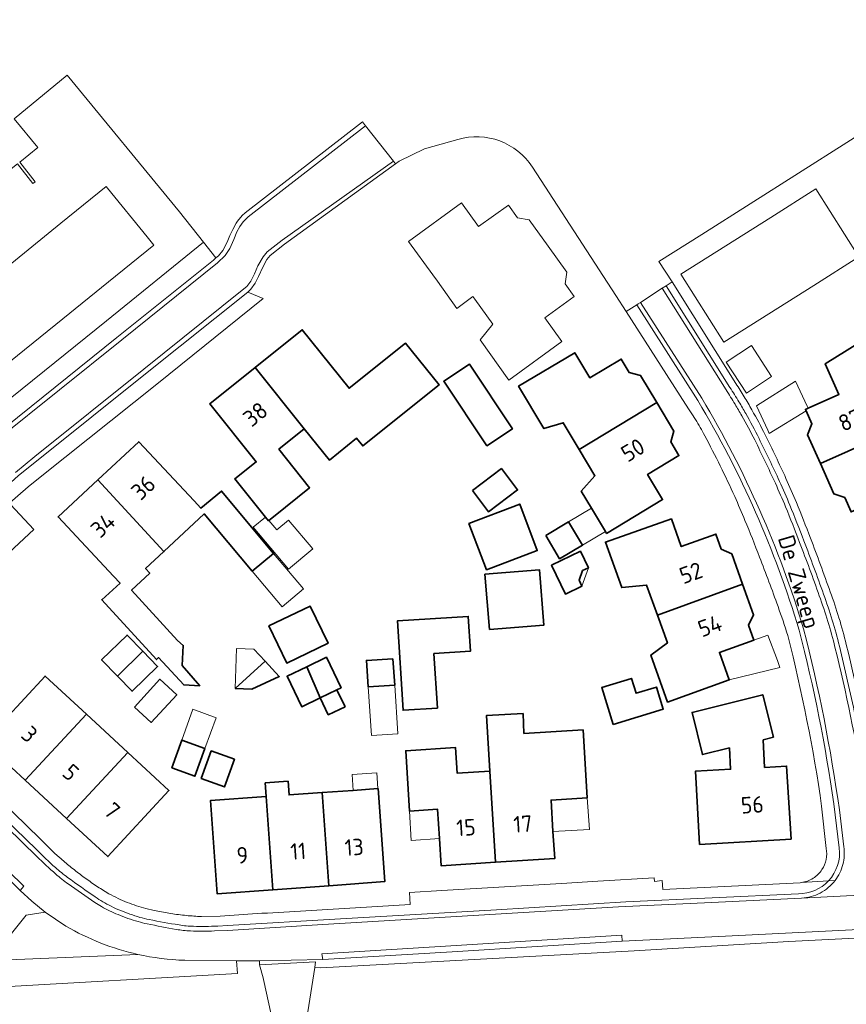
# Model space of a CAD drawing. Extents: x 199200 to 204075, y 460125 to 464703.
# Tile 102 of 174: x 201095 to 201186, y 464324 to 464431. Entities that reach past the tile are written whole.
import ezdxf
from ezdxf.enums import TextEntityAlignment as Align

# ---------------------------------------------------------------- set-up
doc = ezdxf.new("R2010")
doc.units = 0
for name, color, linetype, lineweight in [('B-WE-GR-BEPLANTING_CULTUUR_BOSPLANTSOEN-GV', 90, 'Continuous', 18), ('B-WE-GR-GRAS-GV', 60, 'Continuous', 13), ('B-WE-OG-BEBOUWING-GV', 7, 'Continuous', 35), ('B-WE-OG-BEBOUWING-T18', 10, 'Continuous', 18), ('B-WE-OG-BEBOUWING_LUIFEL-GV', 7, 'Continuous', 18), ('B-WE-OG-BEBOUWING_SCHUUR-GV', 7, 'Continuous', 35), ('B-WE-OG-TERREIN_CULTUURSCHEIDING-GV', 7, 'Continuous', 18), ('B-WE-OG-TERREIN_ERF-GV', 7, 'Continuous', 18), ('B-WE-OG-TOPOGRAFIE-T18', 10, 'Continuous', 18), ('B-WE-VH-VERHARDING_ASFALT-GV', 252, 'Continuous', 18), ('B-WE-VH-VERHARDING_OPEN-GV', 252, 'Continuous', 18)]:
    doc.layers.add(name, color=color, linetype=linetype, lineweight=lineweight)
doc.styles.add('NLCS-ISO-M1000-T18', font='NLCS-ISO.ttf', dxfattribs={"height": 1.8})

msp = doc.modelspace()

# ---------------------------------------------------------------- linework, layer by layer
at = {"layer": 'B-WE-GR-BEPLANTING_CULTUUR_BOSPLANTSOEN-GV', "flags": 128}
for points in [[(201108.227, 464329.355), (201093.216, 464328.738)], [(201093.216, 464328.738), (201092.23, 464325.751), (201119.113, 464327.252), (201119.01, 464328.661), (201113.352, 464328.708)]]:
    msp.add_lwpolyline(points, dxfattribs=at)
at = {"layer": 'B-WE-GR-BEPLANTING_CULTUUR_BOSPLANTSOEN-GV'}
msp.add_lwpolyline([(201113.352, 464328.708, -0.0471354), (201108.227, 464329.355)], format="xyb", dxfattribs=at)
at = {"layer": 'B-WE-GR-BEPLANTING_CULTUUR_BOSPLANTSOEN-GV', "flags": 128}
msp.add_lwpolyline([(201121.503, 464328.667), (201120.586, 464328.648), (201119.01, 464328.661), (201119.113, 464327.252), (201092.23, 464325.751), (201091.633, 464322.047), (201123.057, 464321.628), (201121.956, 464326.625), (201121.905, 464326.805), (201121.512, 464328.2)], close=True, dxfattribs=at)
at = {"layer": 'B-WE-GR-GRAS-GV', "flags": 128}
msp.add_lwpolyline([(201214.724, 464332.53), (201179.322, 464330.744), (201162.416, 464329.752), (201128.205, 464327.886), (201127.548, 464327.91), (201126.695, 464322.371), (201134.077, 464288.478), (201115.107, 464272.841), (201100.74, 464260.697), (201097.088, 464257.045), (201080.261, 464234.582)], dxfattribs=at)
msp.add_lwpolyline([(201134.077, 464288.478), (201126.695, 464322.371), (201127.548, 464327.91), (201127.645, 464328.542), (201121.512, 464328.2), (201121.905, 464326.805), (201121.956, 464326.625), (201123.057, 464321.628), (201127.849, 464295.13), (201130.929, 464291.677), (201124.91, 464286.281), (201123.349, 464287.984), (201106.296, 464271.73), (201096.295, 464262.046), (201085.897, 464248.711), (201060.999, 464214.8), (201064.943, 464214.11), (201080.261, 464234.582), (201097.088, 464257.045), (201100.74, 464260.697), (201115.107, 464272.841)], close=True, dxfattribs=at)
at = {"layer": 'B-WE-OG-BEBOUWING-GV', "flags": 128}
for points in [[(201182.772, 464382.975), (201191.842, 464387.034), (201190.475, 464390.111), (201193.387, 464392.127), (201190.499, 464398.375), (201183.306, 464393.886), (201184.796, 464390.532), (201181.43, 464389.037), (201181.14, 464388.908), (201181.219, 464388.731), (201181.839, 464387.337), (201181.37, 464386.14)], [(201121.047, 464393.488), (201126.396, 464386.789), (201129.143, 464383.361), (201132.122, 464385.749), (201132.787, 464384.919), (201141.119, 464391.595), (201137.447, 464396.127), (201131.306, 464391.209), (201126.183, 464397.603)], [(201164.901, 464389.642), (201163.125, 464392.617), (201161.902, 464392.926), (201161.02, 464394.402), (201157.586, 464392.352), (201155.946, 464395.099), (201149.807, 464391.434), (201152.576, 464386.798), (201154.684, 464387.442), (201156.419, 464384.538)], [(201123.613, 464384.559), (201126.396, 464386.789), (201121.047, 464393.488), (201116.077, 464389.506), (201121.152, 464383.172), (201118.82, 464381.303), (201122.178, 464377.111), (201122.484, 464376.728), (201122.536, 464376.769), (201123.037, 464377.171), (201126.992, 464380.339)], [(201146.337, 464384.922), (201149.139, 464386.789), (201144.44, 464393.842), (201141.638, 464391.976)], [(201164.901, 464389.642), (201156.419, 464384.538), (201158.145, 464381.647), (201156.646, 464379.983), (201157.773, 464378.096), (201159.286, 464375.563), (201159.415, 464375.347), (201165.533, 464379.041), (201163.888, 464381.797), (201167.322, 464383.848), (201166.425, 464385.35), (201166.755, 464386.536)], [(201191.842, 464387.034), (201182.772, 464382.975), (201184.236, 464379.67), (201185.424, 464379.267), (201186.123, 464377.695), (201189.778, 464379.319), (201191.089, 464376.368), (201197.632, 464379.275), (201195.439, 464384.209), (201193.216, 464383.943)], [(201103.855, 464381.192), (201111.07, 464373.374), (201115.481, 464377.489), (201120.728, 464371.219), (201123.062, 464373.172), (201117.37, 464379.974), (201115.121, 464378.092), (201114.366, 464378.902), (201108.332, 464385.369)], [(201105.564, 464370.691), (201106.287, 464369.917), (201104.293, 464368.098), (201110.254, 464361.564), (201110.491, 464361.78), (201113.235, 464358.798), (201114.982, 464358.712), (201113.076, 464360.901), (201113.192, 464363.115), (201112.556, 464363.665), (201107.539, 464369.165), (201109.532, 464371.023), (201109.075, 464371.513), (201111.07, 464373.374), (201103.855, 464381.192), (201099.527, 464377.155)], [(201144.391, 464376.449), (201146.311, 464371.383), (201151.847, 464373.481), (201149.928, 464378.547)], [(201174.276, 464369.799), (201173.095, 464373.109), (201171.949, 464373.645), (201171.367, 464375.274), (201167.582, 464373.92), (201166.501, 464376.943), (201159.299, 464374.404), (201161.079, 464369.434), (201163.796, 464369.706), (201164.969, 464366.436)], [(201156.421, 464370.234), (201156.791, 464371.293), (201157.428, 464371.6), (201156.559, 464373.401), (201153.406, 464371.88), (201154.928, 464368.728), (201156.729, 464369.597)], [(201146.636, 464364.836), (201152.584, 464365.332), (201152.081, 464371.376), (201146.133, 464370.881)], [(201174.276, 464369.799), (201164.969, 464366.436), (201166.065, 464363.378), (201164.263, 464362.032), (201166.088, 464356.929), (201172.82, 464359.337), (201171.742, 464362.35), (201175.508, 464363.697), (201174.925, 464365.326), (201175.474, 464366.439)], [(201122.552, 464365.239), (201124.496, 464361.182), (201129.005, 464363.343), (201127.061, 464367.4)], [(201140.941, 464356.268), (201140.564, 464362.23), (201144.555, 464362.482), (201144.315, 464366.275), (201136.58, 464365.785), (201137.198, 464356.031)], [(201106.001, 464359.753), (201108.76, 464362.484), (201107.047, 464364.246), (201104.264, 464361.54)], [(201106.001, 464359.753), (201107.601, 464358.107), (201110.385, 464360.813), (201108.76, 464362.484)], [(201126.671, 464360.784), (201128.139, 464357.384), (201129.965, 464358.261), (201130.423, 464358.481), (201128.821, 464361.817)], [(201128.139, 464357.384), (201126.671, 464360.784), (201124.521, 464359.751), (201126.123, 464356.416)], [(201095.939, 464348.386), (201102.61, 464355.595), (201098.1, 464359.769), (201091.429, 464352.56)], [(201176.511, 464352.813), (201177.637, 464353.091), (201176.471, 464357.714), (201168.753, 464355.789), (201169.892, 464351.178), (201172.833, 464351.905), (201172.966, 464349.579), (201169.123, 464349.358), (201169.58, 464341.372), (201179.562, 464341.944), (201179.084, 464349.929), (201176.668, 464349.791)], [(201102.61, 464355.595), (201095.939, 464348.386), (201100.45, 464344.211), (201107.121, 464351.42)], [(201150.388, 464353.471), (201150.297, 464355.669), (201146.29, 464355.443), (201146.668, 464349.381), (201147.299, 464339.413), (201153.752, 464339.819), (201153.565, 464342.791), (201153.35, 464346.217), (201157.313, 464346.466), (201156.847, 464353.877)], [(201111.925, 464349.738), (201114.464, 464348.816), (201115.561, 464351.839), (201113.022, 464352.761)], [(201147.299, 464339.413), (201146.668, 464349.381), (201143.102, 464349.157), (201142.927, 464351.941), (201137.479, 464351.598), (201137.893, 464345.014), (201140.957, 464345.207), (201141.158, 464342.006), (201141.345, 464339.039)], [(201100.45, 464344.211), (201104.961, 464340.037), (201111.632, 464347.245), (201107.121, 464351.42)], [(201115.148, 464348.566), (201117.687, 464347.645), (201118.784, 464350.667), (201116.245, 464351.589)], [(201122.986, 464336.42), (201129.09, 464336.86), (201128.355, 464347.033), (201124.745, 464346.773), (201124.637, 464348.269), (201122.143, 464348.089), (201122.251, 464346.593)], [(201122.251, 464346.593), (201116.148, 464346.152), (201116.882, 464335.979), (201122.986, 464336.42)], [(201128.355, 464347.033), (201129.09, 464336.86), (201135.193, 464337.301), (201134.459, 464347.474), (201134.447, 464347.473), (201131.731, 464347.277)]]:
    msp.add_lwpolyline(points, close=True, dxfattribs=at)
at = {"layer": 'B-WE-OG-BEBOUWING_LUIFEL-GV', "flags": 128}
for points in [[(201177.183, 464386.284), (201181.219, 464388.731), (201181.14, 464388.908), (201181.43, 464389.037), (201181.336, 464389.237), (201180.058, 464391.997), (201175.784, 464389.296), (201177.023, 464386.629)], [(201159.286, 464375.563), (201157.773, 464378.096), (201155.274, 464376.604), (201156.787, 464374.071)], [(201122.178, 464377.111), (201120.815, 464376.02), (201124.674, 464371.436), (201127.332, 464373.674), (201124.694, 464376.807), (201123.412, 464375.728), (201122.536, 464376.769), (201122.484, 464376.728)], [(201123.062, 464373.172), (201120.728, 464371.219), (201123.976, 464367.338), (201126.31, 464369.291)], [(201156.729, 464369.597), (201157.428, 464371.6), (201156.791, 464371.293), (201156.421, 464370.234)], [(201172.82, 464359.337), (201178.357, 464360.688), (201178.071, 464361.453), (201177.027, 464364.24), (201175.508, 464363.697), (201171.742, 464362.35)], [(201118.855, 464358.388), (201122.118, 464361.4), (201120.901, 464362.719), (201119.01, 464362.786)], [(201133.384, 464358.574), (201133.733, 464353.259), (201136.629, 464353.449), (201136.28, 464358.764)], [(201116.788, 464355.217), (201114.249, 464356.139), (201113.022, 464352.761), (201115.561, 464351.839)], [(201131.633, 464349.011), (201131.731, 464347.277), (201134.447, 464347.473), (201134.33, 464349.195)], [(201153.565, 464342.791), (201157.558, 464343.001), (201157.313, 464346.466), (201153.35, 464346.217)], [(201141.158, 464342.006), (201140.957, 464345.207), (201137.893, 464345.014), (201138.094, 464341.813)]]:
    msp.add_lwpolyline(points, close=True, dxfattribs=at)
at = {"layer": 'B-WE-OG-BEBOUWING_SCHUUR-GV', "flags": 128}
for points in [[(201144.765, 464380.037), (201146.531, 464377.704), (201149.696, 464380.099), (201147.93, 464382.432)], [(201096.872, 464375.762), (201094.335, 464378.514), (201091.092, 464375.525), (201093.629, 464372.773)], [(201152.775, 464375.111), (201154.288, 464372.578), (201156.787, 464374.071), (201155.274, 464376.604)], [(201136.09, 464361.664), (201133.194, 464361.474), (201133.384, 464358.574), (201136.28, 464358.764)], [(201118.855, 464358.388), (201120.676, 464358.324), (201123.671, 464359.717), (201122.118, 464361.4)], [(201160.13, 464354.476), (201165.607, 464356.149), (201164.87, 464358.56), (201162.636, 464357.878), (201162.138, 464359.508), (201158.895, 464358.517)], [(201107.86, 464356.374), (201109.691, 464354.693), (201112.477, 464357.728), (201110.646, 464359.409)], [(201130.856, 464356.408), (201129.965, 464358.261), (201128.139, 464357.384), (201129.03, 464355.531)]]:
    msp.add_lwpolyline(points, close=True, dxfattribs=at)
at = {"layer": 'B-WE-OG-TERREIN_CULTUURSCHEIDING-GV', "flags": 128}
for points in [[(201261.803, 464336.472), (201236.846, 464334.938), (201212.344, 464333.446), (201188.423, 464332.143), (201172.4, 464331.347), (201161.133, 464330.797), (201142.542, 464329.624), (201128.43, 464328.807), (201121.503, 464328.667), (201121.512, 464328.2), (201127.645, 464328.542), (201127.548, 464327.91), (201128.205, 464327.886), (201162.416, 464329.752), (201179.322, 464330.744), (201214.724, 464332.53), (201251.379, 464334.47), (201252.022, 464334.503), (201271.952, 464335.528)], [(201098.125, 464333.962), (201096.033, 464333.621), (201094.133, 464331.273), (201093.216, 464328.738), (201108.227, 464329.355)], [(201100.369, 464332.444), (201098.125, 464333.962)]]:
    msp.add_lwpolyline(points, dxfattribs=at)
at = {"layer": 'B-WE-OG-TERREIN_CULTUURSCHEIDING-GV'}
msp.add_lwpolyline([(201108.227, 464329.355, -0.0773929), (201100.369, 464332.444)], format="xyb", dxfattribs=at)
at = {"layer": 'B-WE-OG-TERREIN_ERF-GV', "flags": 128}
for points in [[(201219.778, 464400.097), (201219.666, 464400.809), (201219.186, 464404.227), (201219.056, 464405.216), (201218.938, 464406.207), (201218.145, 464413.65), (201216.086, 464416.876), (201212.418, 464422.622), (201206.762, 464431.483), (201169.821, 464408.01), (201165.13, 464405.058), (201166.575, 464402.824), (201173.546, 464391.722)], [(201143.175, 464418.406), (201139.551, 464417.357), (201136.756, 464416.013), (201136.372, 464415.719), (201124.251, 464406.965), (201122.684, 464405.721), (201122.303, 464405.285), (201121.865, 464404.435), (201121.409, 464403.441), (201121.035, 464402.682), (201120.554, 464402.05), (201120.228, 464401.726), (201121.917, 464401.012), (201110.289, 464391.675), (201097.741, 464381.636), (201096.265, 464380.455), (201093.695, 464378.208), (201090.645, 464375.523), (201087.433, 464372.534), (201084.819, 464369.945), (201083.014, 464368.086)], [(201168.023, 464389.474), (201161.576, 464399.59), (201160.434, 464401.348), (201151.321, 464415.373)], [(201081.268, 464366.284), (201080.328, 464365.272), (201079.618, 464364.003), (201079.347, 464362.569), (201079.332, 464361.381), (201079.881, 464359.599), (201080.726, 464358.266), (201081.409, 464357.56), (201083.586, 464355.57), (201089.13, 464350.152), (201093.164, 464346.239), (201097.568, 464341.963), (201098.47, 464341.065), (201099.137, 464340.413), (201099.672, 464339.952)], [(201183.413, 464340.93), (201182.907, 464345.555)], [(201115.175, 464333.493), (201117.221, 464333.535), (201121.774, 464333.847), (201122.382, 464333.869), (201127.765, 464334.182), (201128.353, 464334.222), (201134.418, 464334.577), (201137.976, 464334.791), (201137.913, 464336.113), (201141.433, 464336.328), (201154.487, 464337.116), (201158.48, 464337.349), (201164.603, 464337.705), (201164.66, 464337.333), (201165.482, 464337.417), (201165.57, 464336.426), (201180.559, 464337.183), (201180.685, 464337.204)], [(201104.664, 464336.221), (201105.078, 464335.979)], [(201109.088, 464334.36), (201110.023, 464334.141), (201111.824, 464333.823)]]:
    msp.add_lwpolyline(points, dxfattribs=at)
for points in [[(201084.609, 464412.53), (201087.216, 464409.354), (201085.095, 464407.614), (201082.973, 464405.873), (201080.367, 464409.05), (201079.351, 464408.197), (201074.114, 464403.8), (201089.931, 464386.598), (201104.803, 464398.583), (201115.413, 464407.16), (201112.783, 464410.474), (201100.507, 464425.438), (201094.71, 464420.666), (201097.293, 464417.528), (201095.325, 464415.908), (201097.022, 464413.783), (201096.77, 464413.576), (201095.097, 464415.72), (201092.795, 464413.931), (201090.24, 464417.091), (201087.48, 464414.856), (201086.159, 464413.786)], [(201089.884, 464401.202), (201094.852, 464405.224), (201099.819, 464409.245), (201104.786, 464413.266), (201104.93, 464413.088), (201109.251, 464407.752), (201109.976, 464406.856), (201105.009, 464402.835), (201100.041, 464398.813), (201095.074, 464394.792), (201090.106, 464390.77), (201089.804, 464391.143), (201084.917, 464397.181)], [(201182.05, 464402.449), (201177.137, 464399.341), (201172.222, 464396.232), (201167.521, 464403.668), (201172.432, 464406.776), (201177.345, 464409.885), (201182.259, 464412.995), (201186.963, 464405.557)], [(201140.443, 464403.611), (201137.786, 464407.264), (201143.569, 464411.47), (201145.448, 464408.879), (201148.699, 464411.226), (201149.698, 464409.839), (201150.955, 464409.626), (201153.032, 464406.753), (201155.094, 464403.902), (201154.892, 464402.636), (201155.887, 464401.255), (201152.661, 464398.909), (201154.545, 464396.328), (201148.762, 464392.106), (201145.612, 464396.487), (201147.005, 464398.206), (201145.02, 464400.944), (201144.82, 464401.22), (201143.061, 464399.919), (201140.959, 464402.901)], [(201182.772, 464382.975), (201181.37, 464386.14), (201181.839, 464387.337), (201181.219, 464388.731), (201181.14, 464388.908), (201181.43, 464389.037), (201184.796, 464390.532), (201183.306, 464393.886), (201190.499, 464398.375), (201193.387, 464392.127), (201190.475, 464390.111), (201191.842, 464387.034), (201193.216, 464383.943), (201195.439, 464384.209), (201197.632, 464379.275), (201191.089, 464376.368), (201189.778, 464379.319), (201186.123, 464377.695), (201185.424, 464379.267), (201184.236, 464379.67)], [(201122.178, 464377.111), (201118.82, 464381.303), (201121.152, 464383.172), (201116.077, 464389.506), (201121.047, 464393.488), (201126.183, 464397.603), (201131.306, 464391.209), (201137.447, 464396.127), (201141.119, 464391.595), (201132.787, 464384.919), (201132.122, 464385.749), (201129.143, 464383.361), (201126.396, 464386.789), (201123.613, 464384.559), (201126.992, 464380.339), (201123.037, 464377.171), (201122.536, 464376.769), (201122.484, 464376.728)], [(201157.773, 464378.096), (201156.646, 464379.983), (201158.145, 464381.647), (201156.419, 464384.538), (201154.684, 464387.442), (201152.576, 464386.798), (201149.807, 464391.434), (201155.946, 464395.099), (201157.586, 464392.352), (201161.02, 464394.402), (201161.902, 464392.926), (201163.125, 464392.617), (201164.901, 464389.642), (201166.755, 464386.536), (201166.425, 464385.35), (201167.322, 464383.848), (201163.888, 464381.797), (201165.533, 464379.041), (201159.415, 464375.347), (201159.286, 464375.563)], [(201174.682, 464390.691), (201172.485, 464394.072), (201175.247, 464395.866), (201177.443, 464392.486)], [(201146.337, 464384.922), (201141.638, 464391.976), (201144.44, 464393.842), (201149.139, 464386.789)], [(201105.564, 464370.691), (201099.527, 464377.155), (201103.855, 464381.192), (201108.332, 464385.369), (201114.366, 464378.902), (201115.121, 464378.092), (201117.37, 464379.974), (201123.062, 464373.172), (201120.728, 464371.219), (201115.481, 464377.489), (201111.07, 464373.374), (201109.075, 464371.513), (201109.532, 464371.023), (201107.539, 464369.165), (201112.556, 464363.665), (201113.192, 464363.115), (201113.076, 464360.901), (201114.982, 464358.712), (201113.235, 464358.798), (201110.491, 464361.78), (201110.254, 464361.564), (201104.293, 464368.098), (201106.287, 464369.917)], [(201144.391, 464376.449), (201149.928, 464378.547), (201151.847, 464373.481), (201146.311, 464371.383)], [(201175.508, 464363.697), (201171.742, 464362.35), (201172.82, 464359.337), (201166.088, 464356.929), (201164.263, 464362.032), (201166.065, 464363.378), (201164.969, 464366.436), (201163.796, 464369.706), (201161.079, 464369.434), (201159.299, 464374.404), (201166.501, 464376.943), (201167.582, 464373.92), (201171.367, 464375.274), (201171.949, 464373.645), (201173.095, 464373.109), (201174.276, 464369.799), (201175.474, 464366.439), (201174.925, 464365.326)], [(201156.791, 464371.293), (201156.421, 464370.234), (201156.729, 464369.597), (201154.928, 464368.728), (201153.406, 464371.88), (201156.559, 464373.401), (201157.428, 464371.6)], [(201146.636, 464364.836), (201146.133, 464370.881), (201152.081, 464371.376), (201152.584, 464365.332)], [(201122.552, 464365.239), (201127.061, 464367.4), (201129.005, 464363.343), (201124.496, 464361.182)], [(201144.315, 464366.275), (201144.555, 464362.482), (201140.564, 464362.23), (201140.941, 464356.268), (201137.198, 464356.031), (201136.58, 464365.785)], [(201108.76, 464362.484), (201110.385, 464360.813), (201107.601, 464358.107), (201106.001, 464359.753), (201104.264, 464361.54), (201107.047, 464364.246)], [(201128.139, 464357.384), (201126.123, 464356.416), (201124.521, 464359.751), (201126.671, 464360.784), (201128.821, 464361.817), (201130.423, 464358.481), (201129.965, 464358.261)], [(201100.45, 464344.211), (201095.939, 464348.386), (201091.429, 464352.56), (201098.1, 464359.769), (201102.61, 464355.595), (201107.121, 464351.42), (201111.632, 464347.245), (201104.961, 464340.037)], [(201176.511, 464352.813), (201176.668, 464349.791), (201179.084, 464349.929), (201179.562, 464341.944), (201169.58, 464341.372), (201169.123, 464349.358), (201172.966, 464349.579), (201172.833, 464351.905), (201169.892, 464351.178), (201168.753, 464355.789), (201176.471, 464357.714), (201177.637, 464353.091)], [(201150.388, 464353.471), (201156.847, 464353.877), (201157.313, 464346.466), (201153.35, 464346.217), (201153.565, 464342.791), (201153.752, 464339.819), (201147.299, 464339.413), (201141.345, 464339.039), (201141.158, 464342.006), (201140.957, 464345.207), (201137.893, 464345.014), (201137.479, 464351.598), (201142.927, 464351.941), (201143.102, 464349.157), (201146.668, 464349.381), (201146.29, 464355.443), (201150.297, 464355.669)], [(201115.561, 464351.839), (201114.464, 464348.816), (201111.925, 464349.738), (201113.022, 464352.761)], [(201115.148, 464348.566), (201116.245, 464351.589), (201118.784, 464350.667), (201117.687, 464347.645)], [(201129.09, 464336.86), (201122.986, 464336.42), (201116.882, 464335.979), (201116.148, 464346.152), (201122.251, 464346.593), (201122.143, 464348.089), (201124.637, 464348.269), (201124.745, 464346.773), (201128.355, 464347.033), (201131.731, 464347.277), (201134.447, 464347.473), (201134.459, 464347.474), (201135.193, 464337.301)]]:
    msp.add_lwpolyline(points, close=True, dxfattribs=at)
at = {"layer": 'B-WE-OG-TERREIN_ERF-GV'}
for points in [[(201151.321, 464415.373, 0.3305642), (201143.175, 464418.406)], [(201173.546, 464391.722, -0.0061), (201174.437, 464390.291)], [(201174.437, 464390.291, -0.0069156), (201175.291, 464388.837)], [(201169.133, 464387.784, 0.0150922), (201168.023, 464389.474)], [(201175.291, 464388.837, -0.013864), (201176.734, 464386.13)], [(201170.138, 464386.031, 0.0152842), (201169.133, 464387.784)], [(201171.831, 464382.73, 0.0080751), (201170.138, 464386.031)], [(201176.734, 464386.13, -0.0083815), (201179.008, 464381.361)], [(201173.409, 464379.383, 0.0083425), (201171.831, 464382.73)], [(201179.008, 464381.361, -0.009867), (201180.146, 464378.736)], [(201174.532, 464376.778, 0.0089806), (201173.409, 464379.383)], [(201180.146, 464378.736, -0.0066222), (201181.692, 464374.824)], [(201176.125, 464372.772, 0.0058146), (201174.532, 464376.778)], [(201181.692, 464374.824, -0.0050696), (201183.848, 464368.974)], [(201178.142, 464367.374, 0.0049965), (201176.125, 464372.772)], [(201183.848, 464368.974, -0.0101816), (201184.801, 464366.116)], [(201179.21, 464364.181, 0.0126782), (201178.142, 464367.374)], [(201184.801, 464366.116, -0.0162507), (201185.598, 464363.223)], [(201182.907, 464345.555, 0.0265322), (201179.21, 464364.181)], [(201185.598, 464363.223, -0.0183564), (201188.783, 464347.8)], [(201183.396, 464339.73, 0.0941714), (201183.413, 464340.93)], [(201099.672, 464339.952, 0.0100828), (201100.85, 464338.946)], [(201182.937, 464338.62, 0.0947795), (201183.396, 464339.73)], [(201100.85, 464338.946, 0.0105856), (201102.07, 464337.991)], [(201102.07, 464337.991, 0.0114721), (201103.348, 464337.078)], [(201181.965, 464337.667, 0.1075374), (201182.937, 464338.62)], [(201103.348, 464337.078, 0.0114787), (201104.664, 464336.221)], [(201180.685, 464337.204, 0.1071423), (201181.965, 464337.667)], [(201105.078, 464335.979, 0.0149702), (201106.063, 464335.478)], [(201106.063, 464335.478, 0.0149773), (201107.076, 464335.037)], [(201107.076, 464335.037, 0.0145628), (201108.072, 464334.67)], [(201108.072, 464334.67, 0.0137049), (201109.088, 464334.36)], [(201111.824, 464333.823, 0.008061), (201112.674, 464333.698)], [(201112.674, 464333.698, 0.0080923), (201113.528, 464333.601)], [(201113.528, 464333.601, 0.0085477), (201114.351, 464333.534)], [(201114.351, 464333.534, 0.0084742), (201115.175, 464333.493)]]:
    msp.add_lwpolyline(points, format="xyb", dxfattribs=at)
at = {"layer": 'B-WE-VH-VERHARDING_ASFALT-GV', "flags": 128}
msp.add_lwpolyline([(201094.861, 464382.009), (201096.996, 464383.769), (201108.899, 464393.289), (201119.634, 464401.916), (201120.128, 464402.34), (201120.554, 464402.923), (201120.973, 464403.711), (201121.339, 464404.605), (201121.9, 464405.567), (201122.346, 464406.111), (201123.975, 464407.401), (201136.148, 464416.037), (201133.094, 464419.895), (201120.281, 464409.956), (201119.734, 464409.391), (201119.353, 464408.877), (201119.027, 464408.301), (201118.698, 464407.48), (201118.26, 464406.495), (201117.751, 464405.719), (201116.942, 464404.905), (201106.465, 464396.501), (201092.828, 464385.565)], dxfattribs=at)
at = {"layer": 'B-WE-VH-VERHARDING_OPEN-GV', "flags": 128}
for points in [[(201092.828, 464385.565), (201106.465, 464396.501), (201116.942, 464404.905), (201117.751, 464405.719), (201118.26, 464406.495), (201118.698, 464407.48), (201119.027, 464408.301), (201119.353, 464408.877), (201119.734, 464409.391), (201120.281, 464409.956), (201133.094, 464419.895), (201132.766, 464420.308), (201119.958, 464410.383), (201119.64, 464410.1), (201119.108, 464409.456), (201118.962, 464409.247), (201118.592, 464408.574), (201118.286, 464407.889), (201117.969, 464407.159), (201117.496, 464406.264), (201117.026, 464405.683), (201116.765, 464405.456), (201116.48, 464405.207), (201105.945, 464396.758), (201092.432, 464385.904)], [(201095.188, 464381.664), (201097.166, 464383.263), (201109.264, 464392.944), (201120.228, 464401.726), (201120.554, 464402.05), (201121.035, 464402.682), (201121.409, 464403.441), (201121.865, 464404.435), (201122.303, 464405.285), (201122.684, 464405.721), (201124.251, 464406.965), (201136.372, 464415.719), (201136.148, 464416.037), (201123.975, 464407.401), (201122.346, 464406.111), (201121.9, 464405.567), (201121.339, 464404.605), (201120.973, 464403.711), (201120.554, 464402.923), (201120.128, 464402.34), (201119.634, 464401.916), (201108.899, 464393.289), (201096.996, 464383.769), (201094.861, 464382.009)], [(201173.546, 464391.722), (201166.575, 464402.824), (201165.926, 464402.404), (201172.894, 464391.305)], [(201172.472, 464391.038), (201165.506, 464402.132), (201163.135, 464400.598), (201169.813, 464390.119)], [(201172.894, 464391.305), (201165.926, 464402.404), (201165.506, 464402.132), (201172.472, 464391.038)], [(201169.388, 464389.857), (201162.715, 464400.327), (201161.576, 464399.59), (201168.023, 464389.474)], [(201169.813, 464390.119), (201163.135, 464400.598), (201162.867, 464400.425), (201162.715, 464400.327), (201169.388, 464389.857)], [(201099.672, 464339.952), (201099.137, 464340.413), (201098.47, 464341.065), (201097.568, 464341.963), (201093.164, 464346.239), (201089.13, 464350.152), (201083.586, 464355.57), (201081.409, 464357.56), (201080.49, 464357.032), (201080.738, 464356.794), (201091.356, 464346.439), (201097.152, 464340.803)], [(201097.193, 464340.06), (201087.425, 464349.554), (201080.157, 464356.589), (201079.851, 464356.9), (201077.53, 464354.552), (201077.848, 464354.211), (201087.256, 464345.098), (201095.789, 464336.809), (201095.386, 464336.336)], [(201097.152, 464340.803), (201091.356, 464346.439), (201080.738, 464356.794), (201080.49, 464357.032), (201080.157, 464356.589), (201087.425, 464349.554), (201097.193, 464340.06)], [(201182.907, 464345.555), (201183.413, 464340.93)], [(201184.243, 464345.795), (201184.823, 464340.994)], [(201184.823, 464340.994), (201184.243, 464345.795)], [(201185.328, 464341.118), (201184.839, 464345.157)], [(201184.839, 464345.157), (201185.328, 464341.118)], [(201258.918, 464340.035), (201240.711, 464338.934), (201229.111, 464338.231), (201220.077, 464337.675), (201208.193, 464336.978), (201192.862, 464336.125), (201192.685, 464336.116), (201180.717, 464335.494), (201180.7, 464335.493), (201170.861, 464335.028), (201160.732, 464334.536), (201144.861, 464333.596), (201128.414, 464332.601), (201118.006, 464331.966), (201116.591, 464331.912)], [(201183.663, 464337.394), (201180.685, 464337.204), (201180.559, 464337.183), (201165.57, 464336.426), (201165.482, 464337.417), (201164.66, 464337.333), (201164.603, 464337.705), (201158.48, 464337.349), (201154.487, 464337.116), (201141.433, 464336.328), (201137.913, 464336.113), (201137.976, 464334.791), (201134.418, 464334.577), (201128.353, 464334.222), (201127.765, 464334.182), (201122.382, 464333.869), (201121.774, 464333.847), (201117.221, 464333.535), (201115.175, 464333.493)], [(201180.685, 464337.204), (201183.663, 464337.394)], [(201184.367, 464337.422), (201184.381, 464337.44), (201183.663, 464337.394)], [(201183.663, 464337.394), (201184.381, 464337.44)], [(201184.381, 464337.44), (201184.367, 464337.422)], [(201095.386, 464336.336), (201096.645, 464335.182), (201098.125, 464333.962), (201100.369, 464332.444)], [(201105.078, 464335.979), (201104.664, 464336.221)], [(201113.352, 464328.708), (201119.01, 464328.661), (201120.586, 464328.648), (201121.503, 464328.667), (201128.43, 464328.807), (201128.341, 464329.428), (201142.987, 464330.321), (201161.093, 464331.449), (201161.133, 464330.797), (201172.4, 464331.347), (201188.423, 464332.143), (201212.344, 464333.446), (201236.846, 464334.938), (201261.803, 464336.472)], [(201180.365, 464335.983), (201161.534, 464335.092), (201147.385, 464334.238), (201130.363, 464333.226), (201118.011, 464332.496), (201116.949, 464332.45)], [(201116.949, 464332.45), (201118.011, 464332.496), (201130.363, 464333.226), (201147.385, 464334.238), (201161.534, 464335.092), (201180.365, 464335.983)], [(201180.717, 464335.494), (201192.685, 464336.116)], [(201116.591, 464331.912), (201118.006, 464331.966), (201128.414, 464332.601), (201144.861, 464333.596), (201160.732, 464334.536), (201170.861, 464335.028), (201180.7, 464335.493), (201180.717, 464335.494)], [(201111.824, 464333.823), (201110.023, 464334.141), (201109.088, 464334.36)]]:
    msp.add_lwpolyline(points, dxfattribs=at)
for points in [[(201089.931, 464386.598), (201088.899, 464385.758), (201087.639, 464384.731), (201089.102, 464384.589), (201090.28, 464384.742), (201091.276, 464385.113), (201092.432, 464385.904), (201105.945, 464396.758), (201116.48, 464405.207), (201116.765, 464405.456), (201115.413, 464407.16), (201104.803, 464398.583)], [(201090.645, 464375.523), (201093.695, 464378.208), (201096.265, 464380.455), (201097.741, 464381.636), (201110.289, 464391.675), (201121.917, 464401.012), (201120.228, 464401.726), (201109.264, 464392.944), (201097.166, 464383.263), (201095.188, 464381.664), (201092.697, 464379.406), (201089.67, 464376.57)], [(201093.076, 464338.565), (201095.386, 464336.336), (201095.789, 464336.809), (201087.256, 464345.098), (201077.848, 464354.211), (201077.466, 464353.864), (201078.459, 464352.786), (201079.797, 464351.506), (201085.739, 464345.715)], [(201098.125, 464333.962), (201096.645, 464335.182), (201095.386, 464336.336), (201093.076, 464338.565), (201093.689, 464335.428), (201091.405, 464332.289), (201094.133, 464331.273), (201096.033, 464333.621)], [(201128.43, 464328.807), (201142.542, 464329.624), (201161.133, 464330.797), (201161.093, 464331.449), (201142.987, 464330.321), (201128.341, 464329.428)]]:
    msp.add_lwpolyline(points, close=True, dxfattribs=at)
at = {"layer": 'B-WE-VH-VERHARDING_OPEN-GV'}
for points in [[(201174.437, 464390.291, 0.0061), (201173.546, 464391.722)], [(201173.449, 464389.464, 0.0065315), (201172.472, 464391.038)], [(201172.472, 464391.038, -0.0065315), (201173.449, 464389.464)], [(201172.894, 464391.305, -0.0072174), (201173.877, 464389.722)], [(201173.877, 464389.722, 0.0072174), (201172.894, 464391.305)], [(201169.388, 464389.857, -0.0615848), (201180.455, 464364.788)], [(201180.455, 464364.788, 0.0615848), (201169.388, 464389.857)], [(201180.937, 464364.922, 0.0616584), (201169.813, 464390.119)], [(201169.813, 464390.119, -0.0616584), (201180.937, 464364.922)], [(201173.877, 464389.722, -0.0060749), (201174.619, 464388.454)], [(201174.619, 464388.454, 0.0060749), (201173.877, 464389.722)], [(201175.291, 464388.837, 0.0069156), (201174.437, 464390.291)], [(201168.023, 464389.474, -0.0150922), (201169.133, 464387.784)], [(201174.184, 464388.207, 0.0061748), (201173.449, 464389.464)], [(201173.449, 464389.464, -0.0061748), (201174.184, 464388.207)], [(201176.734, 464386.13, 0.013864), (201175.291, 464388.837)], [(201169.133, 464387.784, -0.0152842), (201170.138, 464386.031)], [(201175.594, 464385.563, 0.0139774), (201174.184, 464388.207)], [(201174.184, 464388.207, -0.0139774), (201175.594, 464385.563)], [(201174.619, 464388.454, -0.0143728), (201176.065, 464385.737)], [(201176.065, 464385.737, 0.0143728), (201174.619, 464388.454)], [(201170.138, 464386.031, -0.0080751), (201171.831, 464382.73)], [(201177.85, 464380.832, 0.0082686), (201175.594, 464385.563)], [(201175.594, 464385.563, -0.0082686), (201177.85, 464380.832)], [(201176.065, 464385.737, -0.0085024), (201178.304, 464381.04)], [(201178.304, 464381.04, 0.0085024), (201176.065, 464385.737)], [(201179.008, 464381.361, 0.0083815), (201176.734, 464386.13)], [(201171.831, 464382.73, -0.0083425), (201173.409, 464379.383)], [(201178.304, 464381.04, -0.0098709), (201179.431, 464378.442)], [(201179.431, 464378.442, 0.0098709), (201178.304, 464381.04)], [(201180.146, 464378.736, 0.009867), (201179.008, 464381.361)], [(201178.968, 464378.252, 0.0098114), (201177.85, 464380.832)], [(201177.85, 464380.832, -0.0098114), (201178.968, 464378.252)], [(201173.409, 464379.383, -0.0089806), (201174.532, 464376.778)], [(201180.502, 464374.372, 0.0065002), (201178.968, 464378.252)], [(201178.968, 464378.252, -0.0065002), (201180.502, 464374.372)], [(201179.431, 464378.442, -0.006567), (201180.969, 464374.549)], [(201180.969, 464374.549, 0.006567), (201179.431, 464378.442)], [(201181.692, 464374.824, 0.0066222), (201180.146, 464378.736)], [(201174.532, 464376.778, -0.0058146), (201176.125, 464372.772)], [(201180.969, 464374.549, -0.0049872), (201183.12, 464368.714)], [(201183.12, 464368.714, 0.0049872), (201180.969, 464374.549)], [(201183.848, 464368.974, 0.0050696), (201181.692, 464374.824)], [(201182.649, 464368.546, 0.0049394), (201180.502, 464374.372)], [(201180.502, 464374.372, -0.0049394), (201182.649, 464368.546)], [(201176.125, 464372.772, -0.0049965), (201178.142, 464367.374)], [(201183.585, 464365.738, 0.0100428), (201182.649, 464368.546)], [(201182.649, 464368.546, -0.0100428), (201183.585, 464365.738)], [(201183.12, 464368.714, -0.0101844), (201184.062, 464365.886)], [(201184.062, 464365.886, 0.0101844), (201183.12, 464368.714)], [(201184.801, 464366.116, 0.0101816), (201183.848, 464368.974)], [(201178.142, 464367.374, -0.0126782), (201179.21, 464364.181)], [(201185.598, 464363.223, 0.0162507), (201184.801, 464366.116)], [(201184.839, 464345.157, 0.0278502), (201180.937, 464364.922)], [(201180.937, 464364.922, -0.0278502), (201184.839, 464345.157)], [(201184.361, 464362.922, 0.0160918), (201183.585, 464365.738)], [(201183.585, 464365.738, -0.0160918), (201184.361, 464362.922)], [(201184.062, 464365.886, -0.0165759), (201184.846, 464363.04)], [(201184.846, 464363.04, 0.0165759), (201184.062, 464365.886)], [(201179.21, 464364.181, -0.0265322), (201182.907, 464345.555)], [(201180.455, 464364.788, -0.026865), (201184.243, 464345.795)], [(201184.243, 464345.795, 0.026865), (201180.455, 464364.788)], [(201187.491, 464347.802, 0.018086), (201184.361, 464362.922)], [(201184.361, 464362.922, -0.018086), (201187.491, 464347.802)], [(201184.846, 464363.04, -0.0183671), (201188.017, 464347.691)], [(201188.017, 464347.691, 0.0183671), (201184.846, 464363.04)], [(201188.783, 464347.8, 0.0183564), (201185.598, 464363.223)], [(201099.227, 464338.837, -0.0155855), (201097.152, 464340.803)], [(201097.152, 464340.803, 0.0155855), (201099.227, 464338.837)], [(201183.413, 464340.93, -0.0941714), (201183.396, 464339.73)], [(201184.823, 464340.994, -0.2232305), (201183.663, 464337.394)], [(201183.663, 464337.394, 0.2232305), (201184.823, 464340.994)], [(201185.22, 464339.173, 0.0997494), (201185.328, 464341.118)], [(201185.328, 464341.118, -0.0997494), (201185.22, 464339.173)], [(201097.193, 464340.06, 0.0154825), (201099.267, 464338.13)], [(201099.267, 464338.13, -0.0154825), (201097.193, 464340.06)], [(201100.85, 464338.946, -0.0100828), (201099.672, 464339.952)], [(201183.396, 464339.73, -0.0947795), (201182.937, 464338.62)], [(201184.381, 464337.44, 0.098692), (201185.22, 464339.173)], [(201185.22, 464339.173, -0.098692), (201184.381, 464337.44)], [(201100.561, 464337.763, -0.0257167), (201099.227, 464338.837)], [(201099.227, 464338.837, 0.0257167), (201100.561, 464337.763)], [(201099.267, 464338.13, 0.0252216), (201100.623, 464337.059)], [(201100.623, 464337.059, -0.0252216), (201099.267, 464338.13)], [(201102.07, 464337.991, -0.0105856), (201100.85, 464338.946)], [(201103.348, 464337.078, -0.0114721), (201102.07, 464337.991)], [(201182.937, 464338.62, -0.1075374), (201181.965, 464337.667)], [(201103.571, 464335.631, -0.0054202), (201100.561, 464337.763)], [(201100.561, 464337.763, 0.0054202), (201103.571, 464335.631)], [(201100.623, 464337.059, 0.0048655), (201103.525, 464335.039)], [(201103.525, 464335.039, -0.0048655), (201100.623, 464337.059)], [(201104.664, 464336.221, -0.0114787), (201103.348, 464337.078)], [(201183.663, 464337.394, -0.2105863), (201180.365, 464335.983)], [(201180.365, 464335.983, 0.2105863), (201183.663, 464337.394)], [(201181.965, 464337.667, -0.1071423), (201180.685, 464337.204)], [(201182.746, 464336.053, 0.1090448), (201184.367, 464337.422)], [(201184.367, 464337.422, -0.1090448), (201182.746, 464336.053)], [(201106.063, 464335.478, -0.0149702), (201105.078, 464335.979)], [(201180.717, 464335.494, 0.1075142), (201182.746, 464336.053)], [(201182.746, 464336.053, -0.1075142), (201180.717, 464335.494)], [(201103.525, 464335.039, 0.0207742), (201104.261, 464334.58)], [(201104.261, 464334.58, -0.0207742), (201103.525, 464335.039)], [(201104.395, 464335.108, -0.0201973), (201103.571, 464335.631)], [(201103.571, 464335.631, 0.0201973), (201104.395, 464335.108)], [(201106.278, 464334.172, -0.0321128), (201104.395, 464335.108)], [(201104.395, 464335.108, 0.0321128), (201106.278, 464334.172)], [(201107.076, 464335.037, -0.0149773), (201106.063, 464335.478)], [(201108.072, 464334.67, -0.0145628), (201107.076, 464335.037)], [(201104.261, 464334.58, 0.0314417), (201106.064, 464333.701)], [(201106.064, 464333.701, -0.0314417), (201104.261, 464334.58)], [(201106.064, 464333.701, 0.0267515), (201108.262, 464332.932)], [(201108.262, 464332.932, -0.0267515), (201106.064, 464333.701)], [(201108.46, 464333.401, -0.0288351), (201106.278, 464334.172)], [(201106.278, 464334.172, 0.0288351), (201108.46, 464333.401)], [(201109.088, 464334.36, -0.0137049), (201108.072, 464334.67)], [(201112.674, 464333.698, -0.008061), (201111.824, 464333.823)], [(201113.528, 464333.601, -0.0080923), (201112.674, 464333.698)], [(201108.262, 464332.932, 0.0205801), (201109.246, 464332.69)], [(201109.246, 464332.69, -0.0205801), (201108.262, 464332.932)], [(201109.475, 464333.156, -0.0225361), (201108.46, 464333.401)], [(201108.46, 464333.401, 0.0225361), (201109.475, 464333.156)], [(201109.246, 464332.69, 0.0063047), (201112.424, 464332.086)], [(201112.424, 464332.086, -0.0063047), (201109.246, 464332.69)], [(201112.731, 464332.571, -0.0070568), (201109.475, 464333.156)], [(201109.475, 464333.156, 0.0070568), (201112.731, 464332.571)], [(201114.302, 464332.42, -0.0337308), (201112.731, 464332.571)], [(201112.731, 464332.571, 0.0337308), (201114.302, 464332.42)], [(201114.351, 464333.534, -0.0085477), (201113.528, 464333.601)], [(201115.175, 464333.493, -0.0084742), (201114.351, 464333.534)], [(201100.369, 464332.444, 0.0773929), (201108.227, 464329.355)], [(201112.424, 464332.086, 0.0337458), (201113.966, 464331.918)], [(201113.966, 464331.918, -0.0337458), (201112.424, 464332.086)], [(201113.966, 464331.918, 0.0198103), (201116.591, 464331.912)], [(201116.591, 464331.912, -0.0198103), (201113.966, 464331.918)], [(201116.949, 464332.45, -0.0204021), (201114.302, 464332.42)], [(201114.302, 464332.42, 0.0204021), (201116.949, 464332.45)], [(201108.227, 464329.355, 0.0471354), (201113.352, 464328.708)]]:
    msp.add_lwpolyline(points, format="xyb", dxfattribs=at)

# ---------------------------------------------------------------- texts
at = {"layer": 'B-WE-OG-BEBOUWING-T18', "style": 'NLCS-ISO-M1000-T18'}
for s, rotation, p in [('38', 38.7, (201121.063, 464388.375)), ('87', 24, (201186.03, 464387.753)), ('50', 30.8, (201162.295, 464384.464)), ('36', 43, (201108.822, 464380.356)), ('34', 43, (201104.419, 464376.248)), ('52', 19.7, (201168.634, 464371.037)), ('54', 19.7, (201170.705, 464365.249)), ('3', 317.2, (201096.401, 464353.409)), ('5', 317.2, (201100.911, 464349.234)), ('56', 3.4, (201175.33, 464345.697)), ('7', 317.2, (201105.422, 464345.06)), ('15', 3.6, (201144.071, 464343.218)), ('17', 3.6, (201150.274, 464343.608)), ('13', 4.1, (201131.853, 464341.07)), ('9', 4.1, (201119.646, 464340.189)), ('11', 4.1, (201125.75, 464340.63))]:
    msp.add_text(s, height=1.8, rotation=rotation, dxfattribs=at).set_placement(p, align=Align.MIDDLE)
at = {"layer": 'B-WE-OG-TOPOGRAFIE-T18', "style": 'NLCS-ISO-M1000-T18'}
msp.add_text('De Zweep', height=1.8, rotation=286.4, dxfattribs=at).set_placement((201180.19, 464369.991), align=Align.MIDDLE)

doc.saveas('drawing.dxf')
